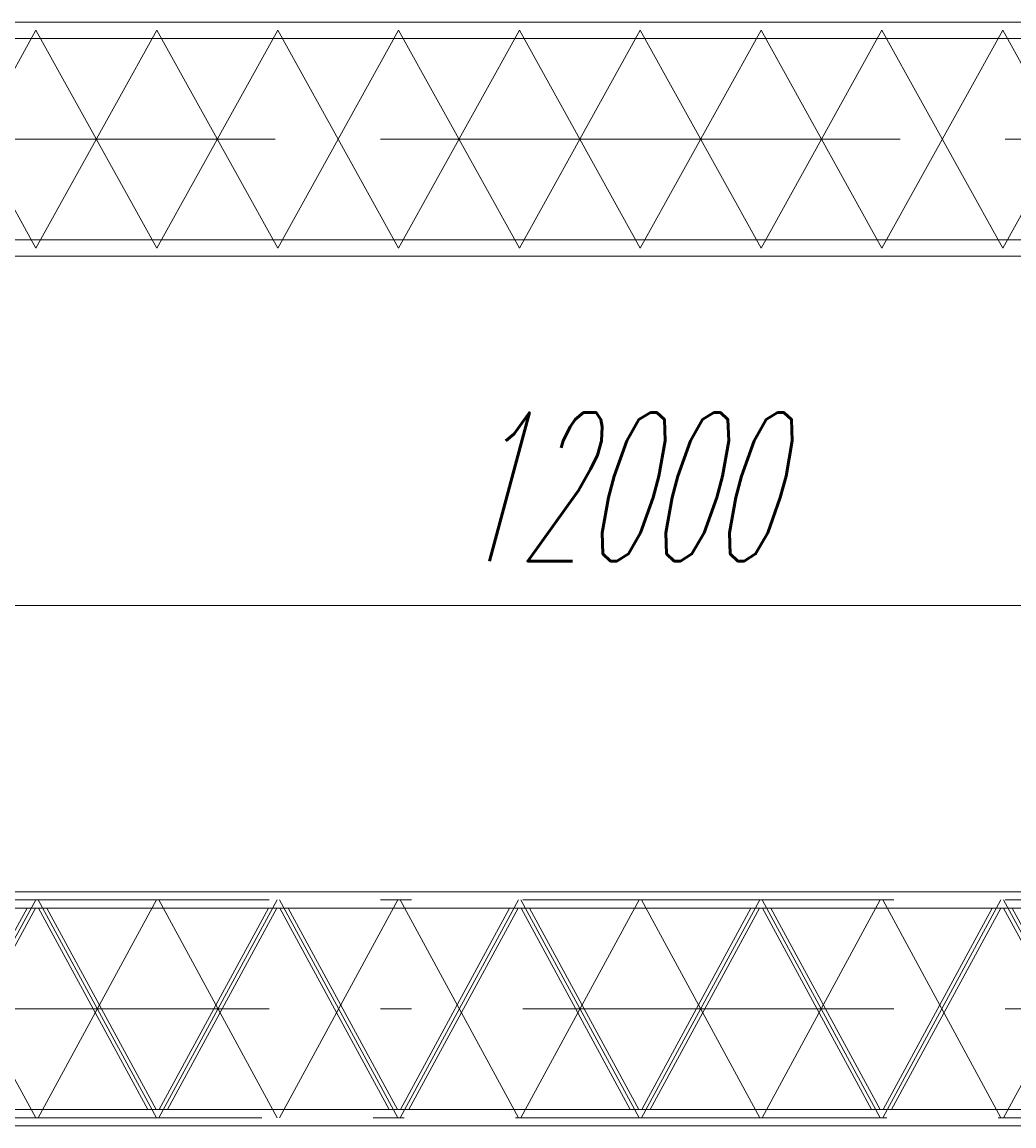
# Model space of a CAD drawing. Extents: x 8365 to 131642, y 1960 to 79602.
# Tile 47 of 121: x 54325 to 62340, y 2494 to 11416. Entities that reach past the tile are written whole.
import ezdxf
from ezdxf.enums import TextEntityAlignment as Align

# ---------------------------------------------------------------- set-up
doc = ezdxf.new("R2010")
doc.units = 0
doc.header["$LTSCALE"] = 100
doc.header["$MEASUREMENT"] = 0
doc.linetypes.add('CENTER', pattern=[50.5, 30, -9, 2.5, -9])
doc.linetypes.add('HIDDEN', pattern=[12.6, 8.4, -4.2])
doc.layers.add('1', color=7, linetype='Continuous')
doc.layers.add('11', color=7, linetype='Continuous')
doc.styles.get("Standard").update_dxf_attribs({"font": 'txt', "bigfont": 'bigfont'})
doc.dimstyles.get("Standard").update_dxf_attribs({"dimtxt": 0.18, "dimasz": 0.18, "dimexe": 0.18, "dimexo": 0.0625, "dimgap": 0.09, "dimtad": 0, "dimtih": 1, "dimtoh": 1, "dimdec": 4, "dimzin": 0, "dimdsep": 46, "dimtxsty": 'Standard', "dimcen": 0.09, "dimadec": 0, "dimazin": 0, "dimtfac": 1, "dimtdec": 4, "dimtofl": 0, "dimtmove": 0, "dimatfit": 0, "dimfxl": 1, "dimtolj": 1, "dimtzin": 0, "dimarcsym": 0})

# ---------------------------------------------------------------- blocks, each defined once
blk = doc.blocks.new('*G56')
at = {"layer": '11', "color": 7, "linetype": 'Continuous', "lineweight": 9}
for p, q in [((54437, 11416.5), (53431.3, 11416.5)), ((54437, 11416.5), (55413.7, 11416.5)), ((56390.3, 11416.5), (55413.7, 11416.5)), ((56390.3, 11416.5), (57367, 11416.5)), ((58343.7, 11416.5), (57367, 11416.5)), ((58343.7, 11416.5), (59320.3, 11416.5)), ((60297, 11416.5), (59320.3, 11416.5)), ((60297, 11416.5), (61273.7, 11416.5)), ((62250.3, 11416.5), (61273.7, 11416.5)), ((62250.3, 11416.5), (63227, 11416.5)), ((53511.1, 11283.5), (54437, 11283.5)), ((55413.7, 11283.5), (54437, 11283.5)), ((55413.7, 11283.5), (56390.3, 11283.5)), ((57367, 11283.5), (56390.3, 11283.5)), ((57367, 11283.5), (58343.7, 11283.5)), ((59320.3, 11283.5), (58343.7, 11283.5)), ((59320.3, 11283.5), (60297, 11283.5)), ((61273.7, 11283.5), (60297, 11283.5)), ((61273.7, 11283.5), (62250.3, 11283.5)), ((63227, 11283.5), (62250.3, 11283.5)), ((53511.1, 9656.5), (54437, 9656.5)), ((54437, 9656.5), (55413.7, 9656.5)), ((56390.3, 9656.5), (55413.7, 9656.5)), ((56390.3, 9656.5), (57367, 9656.5)), ((58343.7, 9656.5), (57367, 9656.5)), ((58343.7, 9656.5), (59320.3, 9656.5)), ((60297, 9656.5), (59320.3, 9656.5)), ((60297, 9656.5), (61273.7, 9656.5)), ((62250.3, 9656.5), (61273.7, 9656.5)), ((62250.3, 9656.5), (63227, 9656.5)), ((54437, 9523.5), (53431.3, 9523.5)), ((55413.7, 9523.5), (54437, 9523.5)), ((55413.7, 9523.5), (56390.3, 9523.5)), ((57367, 9523.5), (56390.3, 9523.5)), ((57367, 9523.5), (58343.7, 9523.5)), ((59320.3, 9523.5), (58343.7, 9523.5)), ((59320.3, 9523.5), (60297, 9523.5)), ((61273.7, 9523.5), (60297, 9523.5)), ((61273.7, 9523.5), (62250.3, 9523.5)), ((63227, 9523.5), (62250.3, 9523.5))]:
    blk.add_line(p, q, dxfattribs=at)
at = {"layer": '11', "color": 7, "linetype": 'CENTER', "lineweight": 9}
for p, q in [((54437, 11350), (53460.3, 9590)), ((54437, 9590), (53460.3, 11350)), ((55413.7, 9590), (54437, 11350)), ((55413.7, 11350), (54437, 9590)), ((56390.3, 11350), (55413.7, 9590)), ((56390.3, 9590), (55413.7, 11350)), ((57367, 9590), (56390.3, 11350)), ((57367, 11350), (56390.3, 9590)), ((58343.7, 11350), (57367, 9590)), ((58343.7, 9590), (57367, 11350)), ((59320.3, 9590), (58343.7, 11350)), ((59320.3, 11350), (58343.7, 9590)), ((60297, 11350), (59320.3, 9590)), ((60297, 9590), (59320.3, 11350)), ((61273.7, 9590), (60297, 11350)), ((61273.7, 11350), (60297, 9590)), ((62250.3, 11350), (61273.7, 9590)), ((62250.3, 9590), (61273.7, 11350)), ((63227, 9590), (62250.3, 11350)), ((63227, 11350), (62250.3, 9590)), ((65320.3, 10470), (53320.3, 10470)), ((53320.3, 10470), (65320.3, 10470))]:
    blk.add_line(p, q, dxfattribs=at)
blk = doc.blocks.new('*D128')
at = {"layer": '1', "color": 7, "linetype": 'Continuous', "lineweight": 9}
for p, q in [((65320.3, 5900), (65320.3, 8790)), ((64754.7, 7265.7), (65886, 6134.3)), ((53320.3, 6700), (65320.3, 6700))]:
    blk.add_line(p, q, dxfattribs=at)
at = {"layer": '1', "color": 7, "linetype": 'Continuous', "lineweight": 9, "oblique": 15, "width": 0.5}
blk.add_text('12000', height=1200, dxfattribs=at).set_placement((57820.3, 6700), align=Align.BOTTOM_LEFT)
blk = doc.blocks.new('*G189')
at = {"layer": '11', "color": 7, "linetype": 'Continuous', "lineweight": 9}
for p, q in [((65210.2, 4387.1), (53430.5, 4387.1)), ((53430.5, 4254.1), (65210.2, 4254.1)), ((54364.5, 4254.1), (53500.5, 2678.3)), ((53541.2, 2627.1), (54433.3, 4254.1)), ((55340, 2627.1), (54457.1, 4254.1)), ((54525.7, 4254.1), (55408.6, 2627.1)), ((56315, 4254.1), (55432.1, 2627.1)), ((55500.7, 2627.1), (56383.6, 4254.1)), ((57290, 2627.1), (56407.1, 4254.1)), ((56475.7, 4254.1), (57358.6, 2627.1)), ((58265, 4254.1), (57382.1, 2627.1)), ((57450.7, 2627.1), (58333.6, 4254.1)), ((59240, 2627.1), (58357.1, 4254.1)), ((58425.7, 4254.1), (59308.6, 2627.1)), ((60215, 4254.1), (59332.1, 2627.1)), ((59400.7, 2627.1), (60283.6, 4254.1)), ((61190, 2627.1), (60307.1, 4254.1)), ((60375.7, 4254.1), (61258.6, 2627.1)), ((62165, 4254.1), (61282.1, 2627.1)), ((61350.7, 2627.1), (62233.6, 4254.1)), ((63140, 2627.1), (62257.1, 4254.1)), ((62325.7, 4254.1), (63208.6, 2627.1)), ((54912.9, 2627.1), (53430.5, 2627.1)), ((57837.9, 2627.1), (54952.9, 2627.1)), ((60762.9, 2627.1), (57877.9, 2627.1)), ((63687.9, 2627.1), (60802.9, 2627.1)), ((53430.5, 2494.1), (65210.2, 2494.1))]:
    blk.add_line(p, q, dxfattribs=at)
at = {"layer": '11', "color": 7, "linetype": 'CENTER', "lineweight": 9}
for p, q in [((53320.4, 4320.6), (65383.1, 4320.6)), ((53470.4, 4320.6), (54435.4, 2560.6)), ((53470.4, 2560.6), (54435.4, 4320.6)), ((54455.4, 2560.6), (55410.4, 4320.6)), ((54455.4, 4320.6), (55410.4, 2560.6)), ((56385.4, 2560.6), (55430.4, 4320.6)), ((56385.4, 4320.6), (55430.4, 2560.6)), ((56405.4, 2560.6), (57360.4, 4320.6)), ((56405.4, 4320.6), (57360.4, 2560.6)), ((58335.4, 2560.6), (57380.4, 4320.6)), ((58335.4, 4320.6), (57380.4, 2560.6)), ((58355.4, 2560.6), (59310.4, 4320.6)), ((58355.4, 4320.6), (59310.4, 2560.6)), ((59320.4, 4320.6), (59280.4, 4320.6)), ((59289.9, 4320.6), (59288.1, 4320.6)), ((59360.4, 4320.6), (59320.4, 4320.6)), ((60285.4, 2560.6), (59330.4, 4320.6)), ((60285.4, 4320.6), (59330.4, 2560.6)), ((59351.6, 4320.6), (59349.9, 4320.6)), ((60295.4, 4320.6), (60255.4, 4320.6)), ((60264.9, 4320.6), (60263.1, 4320.6)), ((60335.4, 4320.6), (60295.4, 4320.6)), ((60305.4, 2560.6), (61260.4, 4320.6)), ((60305.4, 4320.6), (61260.4, 2560.6)), ((60326.6, 4320.6), (60324.9, 4320.6)), ((62235.4, 2560.6), (61280.4, 4320.6)), ((62235.4, 4320.6), (61280.4, 2560.6)), ((62255.4, 2560.6), (63210.4, 4320.6)), ((62255.4, 4320.6), (63210.4, 2560.6)), ((53320.4, 3440.6), (65320.4, 3440.6)), ((53263.1, 2560.6), (65320.4, 2560.6)), ((59280.4, 2560.6), (59320.4, 2560.6)), ((59289.1, 2560.6), (59290.9, 2560.6)), ((59320.4, 2560.6), (59360.4, 2560.6)), ((59350.9, 2560.6), (59352.6, 2560.6))]:
    blk.add_line(p, q, dxfattribs=at)
at = {"layer": '11', "color": 7, "linetype": 'HIDDEN', "lineweight": 9}
for p, q in [((54952.9, 2627.1), (54912.9, 2627.1)), ((57877.9, 2627.1), (57837.9, 2627.1)), ((60802.9, 2627.1), (60762.9, 2627.1))]:
    blk.add_line(p, q, dxfattribs=at)

msp = doc.modelspace()

# ---------------------------------------------------------------- block references
at = {"color": 7, "linetype": 'Continuous', "lineweight": 9}
for name in ['*G56', '*G189']:
    msp.add_blockref(name, (0, 0), dxfattribs=at)

# ---------------------------------------------------------------- dimensions: what is measured, and where the dimension line sits
at = {"layer": '1', "color": 7, "linetype": 'Continuous', "lineweight": 9}
dim = msp.add_linear_dim(base=(53320.34389, 6700), p1=(53320.34389, 6700), p2=(65320.34389, 8789.95776), text='12000', dimstyle='Standard', dxfattribs=at)
dim.commit()
dim.dimension.update_dxf_attribs({"geometry": '*D128', "text_midpoint": (59320.34389, 6700)})

doc.saveas('drawing.dxf')
